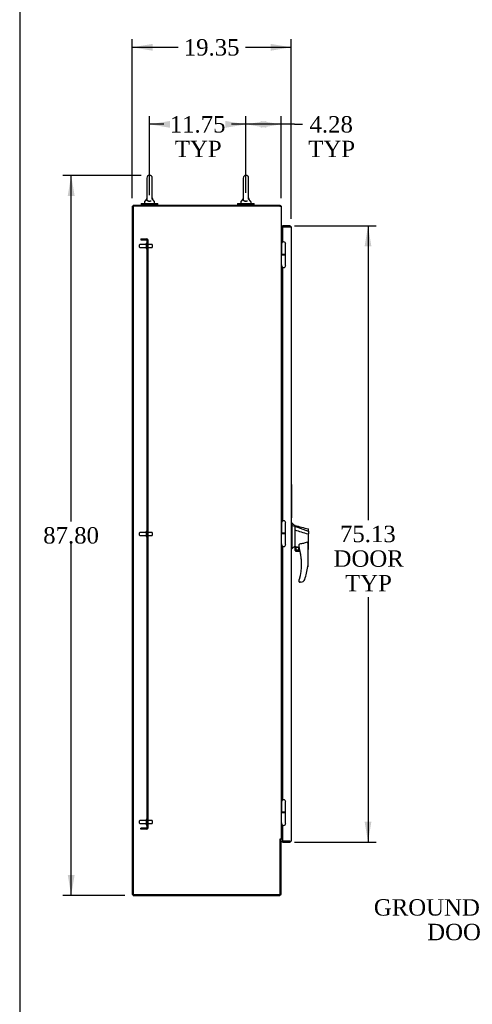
# Model space of a CAD drawing. Header units: inches. Extents: x 2 to 538, y -2 to 358.
# Tile 3 of 117: x 2 to 57, y 125 to 245. Entities that reach past the tile are written whole.
import ezdxf
from ezdxf import colors
from ezdxf.entities.mleader import LeaderData, LeaderLine
from ezdxf.enums import TextEntityAlignment as Align
from ezdxf.lldxf.tags import DXFTag
from ezdxf.math import Vec2, Vec3

# ---------------------------------------------------------------- set-up
doc = ezdxf.new("R2010")
doc.units = ezdxf.units.IN
doc.header["$MEASUREMENT"] = 0
for name, color, linetype in [('COM49853', 7, 'Continuous'), ('COM70875-2', 7, 'Continuous'), ('COM70884-3', 7, 'Continuous'), ('COM70890-2', 7, 'Continuous'), ('COM70891-2', 7, 'Continuous'), ('COM70897-7', 7, 'Continuous'), ('COM71140-4', 7, 'Continuous'), ('COM71141-3', 7, 'Continuous'), ('Default', 7, 'Continuous'), ('HAN13068', 7, 'Continuous'), ('HNG14568', 7, 'Continuous'), ('HNG14568B', 7, 'Continuous'), ('HNG14568MH', 7, 'Continuous'), ('LAB20180', 7, 'Continuous'), ('LAB30004', 7, 'Continuous'), ('ROL87452', 7, 'Continuous'), ('SCS87245', 7, 'Continuous'), ('STD26089', 7, 'Continuous'), ('WAF87246', 7, 'Continuous'), ('WAM254785', 7, 'Continuous')]:
    doc.layers.add(name, color=color, linetype=linetype)
doc.styles.add('SEACAD_Times_New_Roman', font='times.ttf')
tags = doc.linetypes.add('HIDDEN2', pattern=[0.1875, 0.125, -0.0625]).pattern_tags.tags
tags[6:7] = [DXFTag(74, 4), DXFTag(75, 0), DXFTag(340, '0'), DXFTag(46, 0.0), DXFTag(50, 0.0), DXFTag(44, 0.0), DXFTag(45, 0.0)]
tags[4:5] = [DXFTag(74, 4), DXFTag(75, 0), DXFTag(340, '0'), DXFTag(46, 0.0), DXFTag(50, 0.0), DXFTag(44, 0.0), DXFTag(45, 0.0)]
doc.dimstyles.new('HAMMOND_(STH_-_540x360)', dxfattribs={"dimtxt": 2, "dimasz": 2.5, "dimexe": 1, "dimexo": 1, "dimgap": 0.5, "dimtad": 0, "dimtih": 1, "dimtoh": 1, "dimzin": 0, "dimdsep": 46, "dimtxsty": 'SEACAD_Times_New_Roman', "dimblk1": '_SE_FILLED', "dimblk2": '_SE_FILLED', "dimsah": 1, "dimcen": 1, "dimadec": 0, "dimazin": 0, "dimtfac": 0.8, "dimtofl": 0, "dimtmove": 1, "dimatfit": 3, "dimfxl": 1, "dimtolj": 1, "dimtzin": 0, "dimarcsym": 0})

# ---------------------------------------------------------------- blocks, each defined once
blk = doc.blocks.new('SE1')
at = {"layer": 'COM49853', "color": 7, "linetype": 'HIDDEN2'}
for p, q in [((16.79, 218.26), (16.79, 218.14)), ((16.79, 218.26), (17.48, 218.26)), ((16.79, 218.14), (17.48, 218.14)), ((17.54, 218.08), (17.54, 146.45)), ((17.66, 217.67), (17.54, 217.67)), ((17.66, 218.08), (17.66, 146.45)), ((17.54, 217.11), (17.66, 217.11)), ((17.66, 182.55), (17.54, 182.55)), ((17.54, 181.98), (17.66, 181.98)), ((17.66, 147.42), (17.54, 147.42)), ((17.54, 146.86), (17.66, 146.86)), ((17.48, 146.39), (16.79, 146.39)), ((16.79, 146.26), (16.79, 146.39)), ((17.48, 146.26), (16.79, 146.26))]:
    blk.add_line(p, q, dxfattribs=at)
for centre, radius, start, end in [((17.48, 218.08), 0.185, 0, 90), ((17.48, 218.08), 0.06, 0, 90), ((17.48, 146.45), 0.06, 270, 0), ((17.48, 146.45), 0.185, 270, 0)]:
    blk.add_arc(centre, radius, start, end, dxfattribs=at)
at = {"layer": 'COM70875-2', "color": 7, "linetype": 'Continuous'}
for p, q in [((33.93, 145.04), (33.88, 145.04)), ((34.07, 145.04), (33.93, 145.04))]:
    blk.add_line(p, q, dxfattribs=at)
at = {"layer": 'COM70884-3', "color": 7, "linetype": 'Continuous'}
for p, q in [((15.85, 222.23), (15.85, 138.3)), ((33.74, 222.23), (15.85, 222.23)), ((33.74, 222.23), (33.88, 222.23)), ((33.88, 222.23), (33.88, 145.04)), ((33.93, 218.95), (33.88, 218.95)), ((33.88, 145.04), (33.74, 145.04)), ((33.74, 145.01), (33.78, 145.01)), ((33.78, 138.3), (33.78, 145.01)), ((33.88, 145.04), (33.93, 145.04)), ((34.07, 145.04), (33.93, 145.04)), ((15.85, 138.3), (33.78, 138.3))]:
    blk.add_line(p, q, dxfattribs=at)
blk.add_arc((33.74, 145.03), 0.015, 90, 270, dxfattribs=at)
at = {"layer": 'COM70890-2', "color": 7, "linetype": 'Continuous'}
for p, q in [((33.78, 145.01), (33.78, 145.04)), ((33.78, 145.01), (33.88, 145.01)), ((33.88, 145.01), (33.88, 145.04)), ((33.88, 138.35), (33.88, 145.01)), ((15.85, 138.3), (15.85, 138.2)), ((15.85, 138.2), (33.74, 138.2))]:
    blk.add_line(p, q, dxfattribs=at)
blk.add_arc((33.74, 138.35), 0.143, 270, 0, dxfattribs=at)
at = {"layer": 'COM70891-2', "color": 7, "linetype": 'Continuous'}
for p, q in [((15.85, 222.23), (15.85, 222.33)), ((33.78, 222.33), (15.85, 222.33)), ((33.78, 222.23), (33.78, 222.33)), ((34.07, 219.05), (33.93, 219.05)), ((34.07, 218.95), (33.93, 218.95))]:
    blk.add_line(p, q, dxfattribs=at)
for centre, radius, start, end in [((33.74, 222.19), 0.143, 19.6129, 70.3871), ((33.93, 219.1), 0.048, 180, 270), ((33.93, 219.1), 0.143, 250.3871, 270)]:
    blk.add_arc(centre, radius, start, end, dxfattribs=at)
at = {"layer": 'COM70897-7', "color": 7, "linetype": 'Continuous'}
for p, q in [((15.75, 222.23), (15.75, 138.3)), ((15.75, 222.23), (15.85, 222.23)), ((15.75, 138.3), (15.85, 138.3))]:
    blk.add_line(p, q, dxfattribs=at)
at = {"layer": 'COM71140-4', "color": 7, "linetype": 'Continuous'}
for p, q in [((34.07, 219.83), (34.07, 219.73)), ((34.96, 219.83), (34.07, 219.83)), ((34.07, 219.73), (34.07, 217.86)), ((34.07, 219.73), (34.96, 219.73)), ((34.96, 219.73), (34.07, 219.73)), ((34.96, 219.73), (34.96, 219.73)), ((35.02, 219.73), (34.96, 219.73)), ((34.96, 219.73), (35.07, 219.73)), ((35.02, 219.73), (35.07, 219.77)), ((35.1, 219.69), (35.1, 144.85)), ((35.1, 219.69), (35.1, 219.69)), ((35.1, 219.69), (35.1, 219.69)), ((34.43, 217.7), (34.43, 217.71)), ((34.43, 217.71), (34.43, 217.71)), ((34.07, 214.79), (34.07, 183.84)), ((34.43, 183.69), (34.43, 183.7)), ((34.43, 183.7), (34.43, 183.7)), ((34.07, 180.77), (34.07, 149.83)), ((34.43, 149.67), (34.43, 149.68)), ((34.43, 149.68), (34.43, 149.68)), ((34.07, 146.76), (34.07, 144.8)), ((34.07, 144.8), (34.96, 144.8)), ((34.07, 144.7), (34.07, 144.8)), ((34.96, 144.8), (34.07, 144.8)), ((34.96, 144.7), (34.07, 144.7)), ((34.96, 144.8), (34.96, 144.8)), ((34.96, 144.8), (35.07, 144.8)), ((34.96, 144.8), (35.02, 144.8)), ((35.02, 144.8), (35.07, 144.76)), ((35.1, 144.85), (35.1, 144.85)), ((35.1, 144.85), (35.1, 144.85)), ((35.1, 144.85), (35.1, 144.85))]:
    blk.add_line(p, q, dxfattribs=at)
for centre, start, end in [((34.96, 219.69), 37.5222, 90), ((34.96, 219.69), 0.156, 37.5222), ((34.96, 219.69), 0, 0.0762), ((34.96, 144.85), 270, 322.4778), ((34.96, 144.85), 322.4778, 359.844), ((34.96, 144.85), 359.9238, 0)]:
    blk.add_arc(centre, 0.143, start, end, dxfattribs=at)
for points in [[(35.07, 219.73), (35.08, 219.73), (35.09, 219.72), (35.1, 219.71), (35.1, 219.7), (35.1, 219.69), (35.1, 219.69), (35.1, 219.69)], [(35.07, 144.8), (35.08, 144.81), (35.09, 144.82), (35.1, 144.83), (35.1, 144.83), (35.1, 144.84), (35.1, 144.84), (35.1, 144.85)]]:
    blk.add_open_spline(points, degree=3, knots=[0, 0, 0, 0, 0.5, 0.5, 0.75, 0.75, 1, 1, 1, 1], dxfattribs=at)
at = {"layer": 'COM71141-3', "color": 7, "linetype": 'Continuous'}
for p, q in [((34.07, 219.73), (34.07, 219.73)), ((34.07, 144.8), (34.07, 144.8)), ((34.07, 144.7), (34.07, 144.7)), ((34.07, 144.7), (34.96, 144.7)), ((35.07, 144.76), (35.07, 144.76))]:
    blk.add_line(p, q, dxfattribs=at)
blk.add_arc((34.96, 144.85), 0.143, 270, 322.4778, dxfattribs=at)
at = {"layer": 'HAN13068', "color": 7, "linetype": 'Continuous'}
for p, q in [((35.19, 183.62), (35.1, 183.62)), ((35.18, 183.62), (35.18, 183.46)), ((35.18, 183.46), (35.18, 183.37)), ((35.18, 183.37), (35.18, 183.31)), ((35.18, 183.31), (35.54, 183.21)), ((35.18, 183.31), (35.18, 180.88)), ((35.54, 183.24), (35.54, 183.32)), ((35.54, 183.24), (35.54, 183.22)), ((35.54, 183.22), (35.54, 183.21)), ((35.54, 183.21), (35.54, 182.77)), ((35.54, 183.21), (37.18, 182.63)), ((35.54, 182.77), (35.54, 181.28)), ((37.22, 182.6), (37.22, 182.82)), ((37.22, 182.6), (37.22, 182.29)), ((37.16, 182.28), (37.16, 182.28)), ((37.22, 180.42), (37.22, 182.29)), ((35.18, 180.45), (35.1, 180.45)), ((35.18, 180.45), (35.1, 180.45)), ((35.18, 180.88), (35.18, 180.59)), ((35.18, 180.59), (35.18, 180.45)), ((35.54, 181.28), (35.54, 181.01)), ((35.54, 181.01), (35.54, 180.79)), ((35.54, 180.79), (35.54, 180.77)), ((35.54, 180.77), (35.54, 180.75)), ((35.54, 180.75), (35.54, 180.75)), ((35.54, 180.75), (35.6, 180.73)), ((35.54, 180.75), (35.54, 180.75)), ((35.54, 180.75), (35.6, 180.73)), ((35.6, 180.27), (35.6, 180.73)), ((35.6, 180.27), (36.18, 180.27)), ((36.21, 180.14), (35.73, 180.14)), ((36.21, 180.14), (35.73, 180.14)), ((36.08, 180.61), (36.08, 180.88)), ((37.14, 180.96), (37.14, 178.28)), ((37.14, 180.36), (37.14, 180.36)), ((37.14, 180.36), (37.14, 180.36)), ((37.14, 178.28), (37.14, 178.28)), ((36.08, 176.45), (36.08, 176.63)), ((36.29, 176.39), (36.14, 176.39)), ((36.29, 176.39), (36.14, 176.39)), ((36.58, 176.48), (36.58, 176.48))]:
    blk.add_line(p, q, dxfattribs=at)
for radius in [0.202, 0.188]:
    blk.add_circle((35.86, 180.47), radius, dxfattribs=at)
for centre, radius, start, end in [((51.57, 202.65), 25.11, 229.2701, 230.3306), ((341.46, 1322), 1179.06, 254.96193, 255.04483), ((37.16, 182.82), 0.06, 0, 74.5788), ((37.16, 182.82), 0.06, 0, 74.5788), ((71.95, 137.3), 56.69, 129.9653, 130.4351), ((35.73, 180.27), 0.125, 180, 193.8865), ((35.73, 180.27), 0.125, 193.8865, 229.4642), ((35.73, 180.27), 0.125, 193.8865, 229.4642), ((35.73, 180.27), 0.125, 229.4642, 270), ((35.86, 180.47), 0.188, 0.0512, 180), ((36.14, 180.61), 0.06, 180, 197.895), ((29.97, 178.62), 6.42, 342.9898, 17.895), ((29.97, 178.62), 6.42, 359.7886, 13.7189), ((29.8, 179.22), 7.4, 340.2854, 352.739), ((29.8, 179.22), 7.4, 340.2854, 352.739), ((36.14, 176.63), 0.06, 162.105, 180), ((36.29, 176.89), 0.5, 304.5623, 340.2854), ((36.14, 176.45), 0.06, 180, 270), ((36.29, 176.89), 0.5, 270, 304.5623)]:
    blk.add_arc(centre, radius, start, end, dxfattribs=at)
blk.add_ellipse((37.16, 180.42), major_axis=(-0.06, 0), ratio=0.999979, start_param=1.333204, end_param=3.141717, dxfattribs=at)
blk.add_ellipse((37.16, 180.42), major_axis=(-0.06, 0), ratio=0.999979, start_param=1.333204, end_param=3.141717, dxfattribs=at)
for points in [[(35.54, 182.77), (36.08, 182.61), (36.62, 182.45), (37.16, 182.28)], [(35.63, 180.73), (35.78, 180.7), (35.93, 180.67), (36.08, 180.63)]]:
    blk.add_open_spline(points, degree=3, dxfattribs=at)
for points, knots in [([(37.18, 182.63), (37.19, 182.63), (37.2, 182.63), (37.21, 182.61), (37.22, 182.61), (37.22, 182.6)], [0, 0, 0, 0, 0.5, 0.5, 1, 1, 1, 1]), ([(37.16, 182.28), (37.17, 182.28), (37.18, 182.28), (37.19, 182.28), (37.2, 182.28), (37.2, 182.28), (37.21, 182.28), (37.21, 182.28), (37.21, 182.29), (37.22, 182.29), (37.22, 182.29), (37.22, 182.29), (37.22, 182.29), (37.22, 182.29)], [0, 0, 0, 0, 0.25, 0.25, 0.5, 0.5, 0.625, 0.625, 0.75, 0.75, 0.875, 0.875, 1, 1, 1, 1]), ([(35.6, 180.73), (35.6, 180.73), (35.6, 180.73), (35.61, 180.73), (35.61, 180.73), (35.62, 180.73), (35.63, 180.73), (35.63, 180.73)], [0, 0, 0, 0, 0.25, 0.25, 0.5, 0.5, 1, 1, 1, 1]), ([(36.08, 180.88), (36.08, 180.89), (36.08, 180.9), (36.08, 180.91), (36.08, 180.92), (36.08, 180.94), (36.09, 180.95), (36.09, 180.98), (36.1, 180.99), (36.11, 181.01), (36.11, 181.02), (36.12, 181.03), (36.12, 181.03), (36.13, 181.03), (36.13, 181.04), (36.14, 181.04)], [0, 0, 0, 0, 0.125, 0.125, 0.25, 0.25, 0.5, 0.5, 0.75, 0.75, 0.875, 0.875, 0.9375, 0.9375, 1, 1, 1, 1]), ([(37.05, 181.27), (36.98, 181.24), (36.9, 181.21), (36.75, 181.16), (36.68, 181.14), (36.45, 181.09), (36.29, 181.06), (36.14, 181.04)], [0, 0, 0, 0, 0.25, 0.25, 0.5, 0.5, 1, 1, 1, 1]), ([(37.05, 181.27), (37.05, 181.27), (37.05, 181.27), (37.06, 181.27), (37.06, 181.27), (37.06, 181.27), (37.07, 181.27), (37.07, 181.26), (37.08, 181.26), (37.08, 181.26), (37.08, 181.25), (37.09, 181.24), (37.09, 181.24), (37.1, 181.22), (37.1, 181.22), (37.11, 181.2), (37.11, 181.18), (37.12, 181.16), (37.12, 181.14), (37.13, 181.1), (37.13, 181.07), (37.14, 181.01), (37.14, 180.99), (37.14, 180.96)], [0, 0, 0, 0, 0.015625, 0.015625, 0.03125, 0.03125, 0.0625, 0.0625, 0.09375, 0.09375, 0.125, 0.125, 0.1875, 0.1875, 0.25, 0.25, 0.375, 0.375, 0.5, 0.5, 0.75, 0.75, 1, 1, 1, 1]), ([(37.14, 178.28), (37.14, 178.28), (37.14, 178.28), (37.14, 178.28), (37.13, 178.28), (37.13, 178.29), (37.13, 178.29), (37.12, 178.29), (37.12, 178.29), (37.1, 178.29), (37.09, 178.29), (37.08, 178.29), (37.07, 178.29), (37.06, 178.29), (37.05, 178.29), (37.05, 178.29)], [0, 0, 0, 0, 0.125, 0.125, 0.25, 0.25, 0.375, 0.375, 0.5, 0.5, 0.75, 0.75, 0.875, 0.875, 1, 1, 1, 1]), ([(36.08, 176.65), (36.08, 176.65), (36.08, 176.65), (36.08, 176.65), (36.08, 176.65), (36.08, 176.66), (36.09, 176.66), (36.09, 176.67), (36.09, 176.68), (36.1, 176.71), (36.11, 176.73), (36.11, 176.74)], [0, 0, 0, 0, 0.0625, 0.0625, 0.125, 0.125, 0.25, 0.25, 0.5, 0.5, 1, 1, 1, 1])]:
    blk.add_open_spline(points, degree=3, knots=knots, dxfattribs=at)
at = {"layer": 'HNG14568', "color": 7, "linetype": 'Continuous'}
for p, q in [((33.94, 217.63), (33.94, 216.36)), ((34.44, 216.36), (34.44, 217.63)), ((33.94, 183.62), (33.94, 182.35)), ((34.44, 182.35), (34.44, 183.62)), ((33.94, 149.6), (33.94, 148.33)), ((34.44, 148.33), (34.44, 149.6))]:
    blk.add_line(p, q, dxfattribs=at)
for centre in [(34.19, 217.63), (34.19, 183.62), (34.19, 149.6)]:
    blk.add_arc(centre, 0.253, 0, 180, dxfattribs=at)
at = {"layer": 'HNG14568B', "color": 7, "linetype": 'Continuous'}
for p, q in [((34.44, 216.36), (33.94, 216.36)), ((33.94, 216.36), (33.94, 216.28)), ((34.44, 216.28), (34.03, 216.28)), ((34.44, 216.28), (34.44, 216.36)), ((34.44, 182.35), (33.94, 182.35)), ((33.94, 182.35), (33.94, 182.27)), ((34.44, 182.27), (34.03, 182.27)), ((34.44, 182.27), (34.44, 182.35)), ((34.44, 148.33), (33.94, 148.33)), ((33.94, 148.33), (33.94, 148.25)), ((34.44, 148.25), (34.03, 148.25)), ((34.44, 148.25), (34.44, 148.33))]:
    blk.add_line(p, q, dxfattribs=at)
at = {"layer": 'HNG14568MH', "color": 7, "linetype": 'Continuous'}
for p, q in [((34.02, 216.28), (33.88, 216.28)), ((34.44, 215.01), (34.44, 216.28)), ((34.03, 215.01), (33.88, 215.01)), ((33.94, 215.01), (33.94, 215.01)), ((34.02, 182.27), (33.88, 182.27)), ((34.44, 180.99), (34.44, 182.27)), ((34.03, 181), (33.88, 181)), ((33.94, 181), (33.94, 180.99)), ((34.02, 148.25), (33.88, 148.25)), ((34.44, 146.98), (34.44, 148.25)), ((34.03, 146.98), (33.88, 146.98)), ((33.94, 146.98), (33.94, 146.98))]:
    blk.add_line(p, q, dxfattribs=at)
for centre in [(34.19, 215.01), (34.19, 180.99), (34.19, 146.98)]:
    blk.add_arc(centre, 0.253, 180, 0, dxfattribs=at)
at = {"layer": 'LAB20180', "color": 7, "linetype": 'Continuous'}
for p, q in [((35.13, 188.37), (35.1, 188.37)), ((35.13, 188.37), (35.13, 186.41)), ((35.14, 188.3), (35.13, 188.3)), ((35.14, 188.3), (35.14, 188.18)), ((35.14, 188.18), (35.14, 186.32)), ((35.14, 186.87), (35.14, 186.87)), ((35.14, 185.5), (35.14, 185.5))]:
    blk.add_line(p, q, dxfattribs=at)
at = {"layer": 'LAB30004', "color": 7, "linetype": 'Continuous'}
for p, q in [((35.13, 186.41), (35.1, 186.41)), ((35.13, 186.41), (35.13, 184.16)), ((35.14, 186.32), (35.13, 186.32)), ((35.14, 186.32), (35.14, 186.2)), ((35.14, 186.2), (35.14, 184.38)), ((35.14, 185.39), (35.14, 185.39)), ((35.13, 184.16), (35.1, 184.16)), ((35.13, 184.16), (35.1, 184.16)), ((35.14, 184.25), (35.13, 184.25)), ((35.14, 184.25), (35.13, 184.25)), ((35.13, 184.16), (35.13, 184.16)), ((35.14, 184.38), (35.14, 184.25)), ((35.14, 184.25), (35.14, 184.25))]:
    blk.add_line(p, q, dxfattribs=at)
at = {"layer": 'ROL87452', "color": 7, "linetype": 'Continuous'}
for start, end in [(3.9316, 7.3867), (3.8558, 7.3104)]:
    blk.add_arc((33.28, 144.98), 0.5, start, end, dxfattribs=at)
at = {"layer": 'SCS87245', "color": 7, "linetype": 'Continuous'}
for p, q in [((17.52, 225.67), (17.52, 223.1)), ((18.18, 223.1), (18.18, 225.67)), ((29.27, 225.67), (29.27, 223.1)), ((29.93, 223.1), (29.93, 225.67)), ((17.22, 222.76), (17.22, 222.64)), ((17.52, 223.14), (17.24, 222.8)), ((18.46, 222.8), (18.18, 223.14)), ((18.47, 222.64), (18.47, 222.76)), ((28.97, 222.76), (28.97, 222.64)), ((29.27, 223.14), (28.99, 222.8)), ((30.21, 222.8), (29.93, 223.14)), ((30.22, 222.64), (30.22, 222.76))]:
    blk.add_line(p, q, dxfattribs=at)
for centre, radius, start, end in [((17.85, 225.67), 0.331, 0, 180), ((29.6, 225.67), 0.331, 0, 180), ((17.28, 222.76), 0.06, 140.3214, 180), ((17.28, 222.64), 0.06, 180, 270), ((18.41, 222.64), 0.06, 270, 0), ((18.41, 222.76), 0.06, 0, 39.6786), ((29.03, 222.76), 0.06, 140.3214, 180), ((29.03, 222.64), 0.06, 180, 270), ((30.16, 222.64), 0.06, 270, 0), ((30.16, 222.76), 0.06, 0, 39.6786)]:
    blk.add_arc(centre, radius, start, end, dxfattribs=at)
for points, knots in [([(17.52, 223.17), (17.52, 223.17), (17.52, 223.17), (17.52, 223.18), (17.51, 223.19), (17.5, 223.19), (17.49, 223.19), (17.48, 223.19), (17.47, 223.18), (17.47, 223.18), (17.47, 223.17), (17.47, 223.17), (17.47, 223.17), (17.47, 223.17), (17.47, 223.17), (17.47, 223.17), (17.47, 223.17), (17.47, 223.17), (17.47, 223.17), (17.46, 223.16), (17.46, 223.13), (17.46, 223.1), (17.46, 223.08), (17.46, 223.07)], [0, 0, 0, 0, 0.0018665, 0.006751, 0.0119179, 0.0173314, 0.0225443, 0.0267092, 0.0302147, 0.0331567, 0.0355313, 0.0372997, 0.0384176, 0.0387426, 0.0389524, 0.0391771, 0.0395434, 0.0403824, 0.0436246, 0.071408, 0.1017998, 0.1385043, 0.1618916, 0.1618916, 0.1618916, 0.1618916]), ([(18.06, 222.87), (18.01, 222.85), (17.94, 222.83), (17.8, 222.82), (17.73, 222.83), (17.64, 222.87), (17.62, 222.88), (17.58, 222.91), (17.56, 222.93), (17.52, 222.98), (17.51, 223.02), (17.51, 223.07), (17.51, 223.09), (17.51, 223.12), (17.52, 223.13), (17.52, 223.14), (17.52, 223.14), (17.52, 223.14)], [0, 0, 0, 0, 0.0625, 0.0625, 0.125, 0.125, 0.15625, 0.15625, 0.1875, 0.1875, 0.25, 0.25, 0.28125, 0.28125, 0.3125, 0.3125, 0.3191669, 0.3191669, 0.3191669, 0.3191669]), ([(17.52, 223.1), (17.52, 223.1), (17.52, 223.09), (17.52, 223.05), (17.53, 223.02), (17.58, 222.96), (17.61, 222.93), (17.72, 222.88), (17.79, 222.87), (17.93, 222.87), (18, 222.89), (18.05, 222.91)], [0.7402464, 0.7402464, 0.7402464, 0.7402464, 0.75, 0.75, 0.8125, 0.8125, 0.875, 0.875, 0.9375, 0.9375, 1, 1, 1, 1]), ([(18.24, 223.07), (18.24, 223.09), (18.24, 223.12), (18.24, 223.15), (18.23, 223.16), (18.23, 223.17), (18.23, 223.17), (18.23, 223.17), (18.23, 223.17), (18.23, 223.17), (18.23, 223.17), (18.23, 223.17), (18.22, 223.18), (18.21, 223.19), (18.2, 223.19), (18.19, 223.19), (18.18, 223.18), (18.18, 223.18), (18.18, 223.18)], [0.8300746, 0.8300746, 0.8300746, 0.8300746, 0.8712222, 0.9102177, 0.9387403, 0.9462805, 0.9501605, 0.9522605, 0.9531461, 0.9536455, 0.9542448, 0.9559329, 0.9613984, 0.9667771, 0.9719094, 0.9773176, 0.9826618, 0.9856694, 0.9856694, 0.9856694, 0.9856694]), ([(29.27, 223.17), (29.27, 223.17), (29.27, 223.17), (29.27, 223.18), (29.26, 223.19), (29.25, 223.19), (29.24, 223.19), (29.23, 223.19), (29.22, 223.18), (29.22, 223.18), (29.22, 223.17), (29.22, 223.17), (29.22, 223.17), (29.22, 223.17), (29.22, 223.17), (29.22, 223.17), (29.22, 223.17), (29.22, 223.17), (29.22, 223.17), (29.21, 223.16), (29.21, 223.13), (29.21, 223.1), (29.21, 223.08), (29.21, 223.07)], [0, 0, 0, 0, 0.0018665, 0.006751, 0.0119179, 0.0173314, 0.0225443, 0.0267092, 0.0302147, 0.0331567, 0.0355313, 0.0372997, 0.0384176, 0.0387426, 0.0389524, 0.0391771, 0.0395434, 0.0403824, 0.0436246, 0.071408, 0.1017998, 0.1385043, 0.1618916, 0.1618916, 0.1618916, 0.1618916]), ([(29.81, 222.87), (29.76, 222.85), (29.69, 222.83), (29.55, 222.82), (29.48, 222.83), (29.39, 222.87), (29.37, 222.88), (29.33, 222.91), (29.31, 222.93), (29.27, 222.98), (29.26, 223.02), (29.26, 223.07), (29.26, 223.09), (29.26, 223.12), (29.27, 223.13), (29.27, 223.14), (29.27, 223.14), (29.27, 223.14)], [0, 0, 0, 0, 0.0625, 0.0625, 0.125, 0.125, 0.15625, 0.15625, 0.1875, 0.1875, 0.25, 0.25, 0.28125, 0.28125, 0.3125, 0.3125, 0.3191669, 0.3191669, 0.3191669, 0.3191669]), ([(29.27, 223.1), (29.27, 223.1), (29.27, 223.09), (29.27, 223.05), (29.28, 223.02), (29.33, 222.96), (29.36, 222.93), (29.47, 222.88), (29.54, 222.87), (29.68, 222.87), (29.75, 222.89), (29.8, 222.91)], [0.7402464, 0.7402464, 0.7402464, 0.7402464, 0.75, 0.75, 0.8125, 0.8125, 0.875, 0.875, 0.9375, 0.9375, 1, 1, 1, 1]), ([(29.99, 223.07), (29.99, 223.09), (29.99, 223.12), (29.99, 223.15), (29.98, 223.16), (29.98, 223.17), (29.98, 223.17), (29.98, 223.17), (29.98, 223.17), (29.98, 223.17), (29.98, 223.17), (29.98, 223.17), (29.97, 223.18), (29.96, 223.19), (29.95, 223.19), (29.94, 223.19), (29.93, 223.18), (29.93, 223.18), (29.93, 223.18)], [0.8300746, 0.8300746, 0.8300746, 0.8300746, 0.8712222, 0.9102177, 0.9387403, 0.9462805, 0.9501605, 0.9522605, 0.9531461, 0.9536455, 0.9542448, 0.9559329, 0.9613984, 0.9667771, 0.9719094, 0.9773176, 0.9826618, 0.9856694, 0.9856694, 0.9856694, 0.9856694])]:
    blk.add_open_spline(points, degree=3, knots=knots, dxfattribs=at)
at = {"layer": 'STD26089', "color": 7, "linetype": 'HIDDEN2'}
for p, q in [((16.6, 217.5), (16.6, 217.28)), ((17.44, 217.56), (16.66, 217.56)), ((17.44, 217.68), (17.44, 217.09)), ((17.51, 217.71), (17.47, 217.71)), ((18.16, 217.58), (17.54, 217.58)), ((18.16, 217.58), (18.16, 217.2)), ((16.66, 217.22), (17.44, 217.22)), ((17.47, 217.06), (17.51, 217.06)), ((17.54, 217.2), (18.16, 217.2)), ((17.44, 182.56), (17.44, 181.97)), ((17.51, 182.59), (17.47, 182.59)), ((16.6, 182.37), (16.6, 182.16)), ((17.44, 182.43), (16.66, 182.43)), ((16.66, 182.1), (17.44, 182.1)), ((17.47, 181.94), (17.51, 181.94)), ((18.16, 182.45), (17.54, 182.45)), ((17.54, 182.08), (18.16, 182.08)), ((18.16, 182.45), (18.16, 182.08)), ((16.6, 147.25), (16.6, 147.03)), ((17.44, 147.31), (16.66, 147.31)), ((16.66, 146.97), (17.44, 146.97)), ((17.44, 147.43), (17.44, 146.84)), ((17.51, 147.46), (17.47, 147.46)), ((17.47, 146.81), (17.51, 146.81)), ((18.16, 147.33), (17.54, 147.33)), ((17.54, 146.95), (18.16, 146.95)), ((18.16, 147.33), (18.16, 146.95))]:
    blk.add_line(p, q, dxfattribs=at)
for centre, radius, start, end in [((16.66, 217.5), 0.06, 90, 180), ((17.47, 217.68), 0.03, 90, 180), ((17.51, 217.68), 0.03, 0, 90), ((16.66, 217.28), 0.06, 180, 270), ((17.47, 217.09), 0.03, 180, 270), ((17.51, 217.09), 0.03, 270, 0), ((17.47, 182.56), 0.03, 90, 180), ((17.51, 182.56), 0.03, 0, 90), ((16.66, 182.37), 0.06, 90, 180), ((16.66, 182.16), 0.06, 180, 270), ((17.47, 181.97), 0.03, 180, 270), ((17.51, 181.97), 0.03, 270, 0), ((16.66, 147.25), 0.06, 90, 180), ((16.66, 147.03), 0.06, 180, 270), ((17.47, 147.43), 0.03, 90, 180), ((17.47, 146.84), 0.03, 180, 270), ((17.51, 147.43), 0.03, 0, 90), ((17.51, 146.84), 0.03, 270, 0)]:
    blk.add_arc(centre, radius, start, end, dxfattribs=at)
at = {"layer": 'WAF87246', "color": 7, "linetype": 'Continuous'}
for p, q in [((16.84, 222.58), (18.86, 222.58)), ((16.84, 222.58), (16.84, 222.45)), ((16.84, 222.45), (18.86, 222.45)), ((18.86, 222.45), (18.86, 222.58)), ((28.59, 222.58), (30.61, 222.58)), ((28.59, 222.58), (28.59, 222.45)), ((28.59, 222.45), (30.61, 222.45)), ((30.61, 222.45), (30.61, 222.58))]:
    blk.add_line(p, q, dxfattribs=at)
at = {"layer": 'WAM254785', "color": 7, "linetype": 'Continuous'}
for p, q in [((17.1, 222.45), (17.1, 222.33)), ((18.6, 222.33), (18.6, 222.45)), ((28.85, 222.45), (28.85, 222.33)), ((30.35, 222.33), (30.35, 222.45))]:
    blk.add_line(p, q, dxfattribs=at)
blk = doc.blocks.new('DMBLK5250')
at = {"layer": 'Default', "linetype": 'Continuous'}
for points in [[(7.88, 223.5), (8.72, 223.5), (8.3, 226)], [(7.88, 140.7), (8.3, 138.2), (8.72, 140.7)]]:
    blk.add_hatch(color=7, dxfattribs=at).paths.add_polyline_path(points)
at = {"layer": 'Default', "color": 7, "linetype": 'Continuous'}
for p, q in [((16.85, 226), (7.3, 226)), ((8.3, 183.8), (8.3, 226)), ((8.3, 138.2), (8.3, 181.1)), ((14.85, 138.2), (7.3, 138.2))]:
    blk.add_line(p, q, dxfattribs=at)
at = {"layer": 'Default', "color": 7, "linetype": 'Continuous', "style": 'SEACAD_Times_New_Roman'}
blk.add_text('87.80', height=2, dxfattribs=at).set_placement((4.89, 183.1), align=Align.TOP_LEFT)
blk = doc.blocks.new('_SE_FILLED')
at = {"color": 0}
blk.add_line((0, 0), (-1, 0), dxfattribs=at)
blk.add_solid([(0, 0), (-1, -0.1665), (-1, 0.1665), (0, 0)], dxfattribs=at)
blk = doc.blocks.new('DMBLK5251')
at = {"layer": 'Default', "linetype": 'Continuous'}
for points in [[(20.35, 232.63), (17.85, 232.22), (20.35, 231.8)], [(27.1, 232.63), (27.1, 231.8), (29.6, 232.22)]]:
    blk.add_hatch(color=7, dxfattribs=at).paths.add_polyline_path(points)
at = {"layer": 'Default', "color": 7, "linetype": 'Continuous'}
for p, q in [((17.85, 223.58), (17.85, 233.22)), ((29.6, 223.87), (29.6, 233.22)), ((19.61, 232.22), (17.85, 232.22)), ((29.6, 232.22), (27.84, 232.22))]:
    blk.add_line(p, q, dxfattribs=at)
at = {"layer": 'Default', "color": 7, "linetype": 'Continuous', "style": 'SEACAD_Times_New_Roman'}
for s, p in [('11.75', (20.31, 233.22)), ('TYP', (20.93, 230.22))]:
    blk.add_text(s, height=2, dxfattribs=at).set_placement(p, align=Align.TOP_LEFT)
blk = doc.blocks.new('DMBLK5252')
at = {"layer": 'Default', "linetype": 'Continuous'}
for points in [[(18.25, 242.03), (15.75, 241.61), (18.25, 241.19)], [(32.6, 242.03), (32.6, 241.19), (35.1, 241.61)]]:
    blk.add_hatch(color=7, dxfattribs=at).paths.add_polyline_path(points)
at = {"layer": 'Default', "color": 7, "linetype": 'Continuous'}
for p, q in [((15.75, 223.23), (15.75, 242.61)), ((35.1, 220.69), (35.1, 242.61)), ((15.75, 241.61), (21.32, 241.61)), ((29.54, 241.61), (35.1, 241.61))]:
    blk.add_line(p, q, dxfattribs=at)
at = {"layer": 'Default', "color": 7, "linetype": 'Continuous', "style": 'SEACAD_Times_New_Roman'}
blk.add_text('19.35', height=2, dxfattribs=at).set_placement((22.02, 242.61), align=Align.TOP_LEFT)
blk = doc.blocks.new('DMBLK5254')
at = {"layer": 'Default', "linetype": 'Continuous'}
for points in [[(44.89, 217.33), (44.48, 219.83), (44.06, 217.33)], [(44.89, 147.2), (44.06, 147.2), (44.48, 144.7)]]:
    blk.add_hatch(color=7, dxfattribs=at).paths.add_polyline_path(points)
at = {"layer": 'Default', "color": 7, "linetype": 'Continuous'}
for p, q in [((35.52, 219.83), (45.48, 219.83)), ((44.48, 219.83), (44.48, 183.97)), ((44.48, 174.57), (44.48, 144.7)), ((35.52, 144.7), (45.48, 144.7))]:
    blk.add_line(p, q, dxfattribs=at)
at = {"layer": 'Default', "color": 7, "linetype": 'Continuous', "style": 'SEACAD_Times_New_Roman'}
for s, p in [('75.13', (41.06, 183.27)), ('DOOR', (40.28, 180.27)), ('TYP', (41.68, 177.27))]:
    blk.add_text(s, height=2, dxfattribs=at).set_placement(p, align=Align.TOP_LEFT)
blk = doc.blocks.new('DMBLK5261')
at = {"layer": 'Default', "linetype": 'Continuous'}
for points in [[(32.1, 232.63), (29.6, 232.22), (32.1, 231.8)], [(31.38, 232.63), (31.38, 231.8), (33.88, 232.22)]]:
    blk.add_hatch(color=7, dxfattribs=at).paths.add_polyline_path(points)
at = {"layer": 'Default', "color": 7, "linetype": 'Continuous'}
for p, q in [((29.6, 223.87), (29.6, 233.22)), ((33.88, 223.23), (33.88, 233.22)), ((35.5, 232.22), (29.6, 232.22)), ((35.5, 232.22), (36.5, 232.22))]:
    blk.add_line(p, q, dxfattribs=at)
at = {"layer": 'Default', "color": 7, "linetype": 'Continuous', "style": 'SEACAD_Times_New_Roman'}
for s, p in [('4.28', (37.35, 233.22)), ('TYP', (37.2, 230.22))]:
    blk.add_text(s, height=2, dxfattribs=at).set_placement(p, align=Align.TOP_LEFT)
blk = doc.blocks.new('BORDER')
at = {"layer": 'Default', "color": 7, "linetype": 'Continuous'}
blk.add_line((-41.86, 27.86), (-41.86, 0), dxfattribs=at)

msp = doc.modelspace()

# ---------------------------------------------------------------- block references
at = {"layer": 'Default', "color": 7, "xscale": 12.8, "yscale": 12.8, "zscale": 12.8}
msp.add_blockref('BORDER', (537.834, 1.476), dxfattribs=at)
at = {"layer": 'Default'}
msp.add_blockref('SE1', (0, 0), dxfattribs=at)

# ---------------------------------------------------------------- dimensions: what is measured, and where the dimension line sits
at = {"layer": 'Default', "color": 7, "linetype": 'Continuous'}
for base, p1, p2, text, picture, middle in [((35.103, 241.612), (15.753, 222.235), (35.103, 219.687), '\\A1;<>', 'DMBLK5252', (25.428, 241.612)), ((17.848, 232.217), (29.599, 222.872), (17.848, 222.585), '\\A1;<>\\PTYP', 'DMBLK5251', (23.724, 232.217))]:
    dim = msp.add_linear_dim(base=base, p1=p1, p2=p2, text=text, dimstyle='HAMMOND_(STH_-_540x360)', override={"dimtmove": 0}, dxfattribs=at)
    dim.commit()
    dim.dimension.update_dxf_attribs({"geometry": picture, "text_midpoint": middle, "dimtype": 160})
dim = msp.add_linear_dim(base=(29.599, 232.217), p1=(33.878, 222.235), p2=(29.599, 222.872), text='\\A1;<>\\PTYP', dimstyle='HAMMOND_(STH_-_540x360)', dxfattribs=at)
dim.commit()
dim.dimension.update_dxf_attribs({"geometry": 'DMBLK5261', "text_midpoint": (36.505, 232.217), "dimtype": 160})
for base, p1, p2, angle, text, picture, middle, dimtype in [((8.299, 226.004), (15.848, 138.205), (17.848, 226.004), 90, '\\A1;<>', 'DMBLK5250', (8.299, 182.104), 160), ((44.475656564, 219.829741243), (34.515943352, 219.829741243), (34.515943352, 144.704741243), 270, '\\A1;<>\\PDOOR\\XTYP', 'DMBLK5254', (44.475656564, 182.267241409), 161)]:
    dim = msp.add_linear_dim(base=base, p1=p1, p2=p2, angle=angle, text=text, dimstyle='HAMMOND_(STH_-_540x360)', override={"dimtmove": 0}, dxfattribs=at)
    dim.commit()
    dim.dimension.update_dxf_attribs({"geometry": picture, "text_midpoint": middle, "dimtype": dimtype})

# ---------------------------------------------------------------- leaders
ml = msp.add_multileader_mtext('Standard', dxfattribs=at)
ml.set_content('{\\pxsm0.9;\\fTimes New Roman|b0||i0||c0|p34;\\W1.;GROUND STUD\\PDOOR\\P}', color=7)
ml.set_leader_properties()
ml.build(insert=Vec2(0, 0))
ml.multileader.update_dxf_attribs({"dogleg_length": 0, "arrow_head_size": 2.5})
ctx = ml.context
ctx.base_point, ctx.char_height, ctx.arrow_head_size, ctx.landing_gap_size = Vec3(45.44, 135.8), 2, 2.5, 0.7
ctx.text_align_type = 1
notes = []
notes.append((ctx, [(0, (1, 1, 0), (67.111, 136.71), (-1, 0), 0, [(0, [(78.74, 146.8)], 0, [])])]))
ctx.mtext.insert, ctx.mtext.alignment = Vec3(55.971, 137.732), 2
for ctx, leaders in notes:
    for number, flags, end, landing, length, lines in leaders:
        leader = LeaderData()
        leader.index, (leader.has_last_leader_line, leader.has_dogleg_vector, leader.attachment_direction) = number, flags
        leader.last_leader_point, leader.dogleg_vector, leader.dogleg_length = Vec3(end), Vec3(landing), length
        for number, points, colour, breaks in lines:
            line = LeaderLine()
            line.index, line.vertices, line.color, line.breaks = number, Vec3.list(points), colors.encode_raw_color(colour), breaks
            leader.lines.append(line)
        ctx.leaders.append(leader)

doc.saveas('drawing.dxf')
